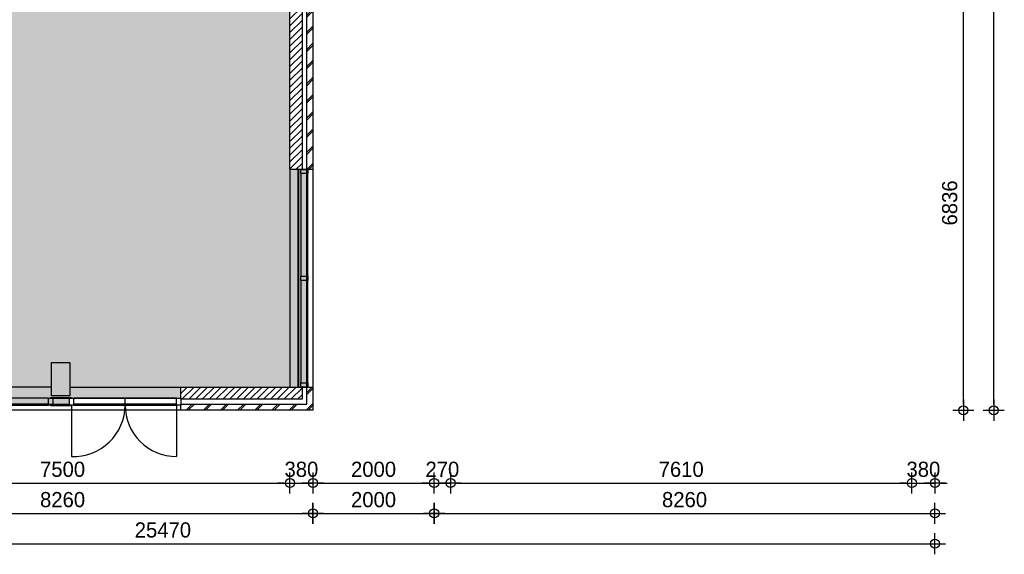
# Model space of a CAD drawing. Header units: millimetres. Extents: x 19739 to 200370, y 9101 to 232948.
# Tile 5 of 39: x 105998 to 122240, y 27171 to 35985. Entities that reach past the tile are written whole.
import ezdxf

# ---------------------------------------------------------------- set-up
doc = ezdxf.new("R2010")
doc.units = ezdxf.units.MM
doc.header["$LTSCALE"] = 100
for name, color, linetype in [('ALG18', 1, 'Continuous'), ('BET25', 2, 'Continuous'), ('HATCH', 1, 'Continuous'), ('INRICHTING', 1, 'Continuous'), ('KOZ18', 1, 'Continuous'), ('KOZ25', 2, 'Continuous'), ('MAAT', 1, 'Continuous'), ('MET18', 1, 'Continuous'), ('MET25', 2, 'Continuous'), ('VVO Gebruiksruimten', 21, 'Continuous')]:
    doc.layers.add(name, color=color, linetype=linetype)
doc.layers.add('HULP', color=7, linetype='Continuous', plot=False)
doc.styles.add('TSFONT', font='tsfont.shx')
doc.dimstyles.new('MS-100', dxfattribs={"dimscale": 100, "dimtxt": 2.5, "dimasz": 1, "dimexe": 2, "dimexo": 3, "dimgap": 1, "dimtad": 1, "dimdec": 0, "dimzin": 1, "dimdsep": 46, "dimtxsty": 'TSFONT', "dimblk": 'CIRKEL', "dimcen": 1, "dimse1": 1, "dimse2": 1, "dimclrd": 1, "dimclre": 1, "dimclrt": 3, "dimadec": 0, "dimazin": 0, "dimtfac": 1.2, "dimtdec": 0, "dimtix": 1, "dimtmove": 2, "dimatfit": 3, "dimldrblk": 'CIRKEL', "dimfxl": 0, "dimtolj": 1, "dimtzin": 1, "dimarcsym": 0})

# ---------------------------------------------------------------- blocks, each defined once
blk = doc.blocks.new('BeganeGrond')
at = {"layer": 'HATCH'}
h = blk.add_hatch(dxfattribs=at)
h.set_pattern_fill('METSELWERK', color=256, style=0)
h.set_pattern_definition([(45, (-4212.69, -8174.43), (-141.4214, 141.4214), []), (45, (-3612.69, -8174.43), (-141.4214, 141.4214), [])])
h.paths.add_polyline_path([(10997, -581), (10897, -581), (10897, -4204), (10911, -4204), (10997, -4204)])
h.paths.add_polyline_path([(10997, -7794), (10897, -7794), (10897, -8074), (8817, -8074), (8817, -8088), (8817, -8174), (10997, -8174)])
h.paths.add_polyline_path([(3117, -8074), (2837, -8074), (2837, -7464), (637, -7464), (637, -8074), (437, -8074), (437, -8123), (437, -8174), (737, -8174), (737, -8074), (737, -7564), (2737, -7564), (2737, -8174), (3117, -8174)])
h.paths.add_polyline_path([(-4113, -24), (-3733, -24), (-3733, 76), (-3733, 2076), (-3733, 2176), (-4113, 2176), (-4113, 4086), (-4213, 4086), (-4213, 2076), (-4113, 2076), (-3833, 2076), (-3833, 76), (-4213, 76), (-4213, -8074), (-4213, -8174), (-433, -8174), (-433, -8074), (-4113, -8074)])
h.paths.add_polyline_path([(3557, -164), (2737, -164), (2737, -1481), (2837, -1481), (2837, -264), (3557, -264)])
h = blk.add_hatch(dxfattribs=at)
h.set_pattern_fill('ANSI31', color=256, scale=25, style=0)
h.set_pattern_definition([(45, (-4052.69, -8014.426), (-56.1266, 56.1266), [])])
h.paths.add_polyline_path([(723, 69), (723, 2053), (637, 2053), (637, 73), (437, 73), (437, -311), (723, -311)])
h.paths.add_polyline_path([(3117, -544), (3127, -544), (3127, -373), (3127, -344), (2917, -344), (2917, -1481), (3117, -1481)])
h.paths.add_polyline_path([(-3533, 1316), (-1843, 1316), (-1843, 1105), (-1743, 1105), (-1743, 1416), (-3533, 1416), (-3533, 2276), (-3533, 2376), (-3833, 2376), (-3833, 4086), (-4033, 4086), (-4033, 2236), (-3833, 2236), (-3673, 2236), (-3673, -164), (-4053, -164), (-4053, -8014), (-433, -8014), (-433, -8009), (-433, -7874), (-3913, -7874), (-3913, -304), (-601, -304), (-601, -204), (-1743, -204), (-1743, 67), (-1843, 67), (-1843, -204), (-3533, -204)])
h.paths.add_polyline_path([(3557, -373), (3127, -373), (3127, -544), (3557, -544)])
h.paths.add_polyline_path([(3557, -344), (3127, -344), (3127, -373), (3557, -373)])
h.paths.add_polyline_path([(2837, -7244), (437, -7244), (437, -8014), (557, -8014), (557, -7384), (2837, -7384)])
h.paths.add_polyline_path([(3117, -7252), (3107, -7252), (2917, -7252), (2917, -7974), (3117, -7974)])
h.paths.add_polyline_path([(10817, -7794), (10797, -7794), (8817, -7794), (8817, -7994), (10817, -7994)])
h.paths.add_polyline_path([(10817, -581), (10617, -581), (10617, -4204), (10817, -4204)])
h = blk.add_hatch(dxfattribs=at)
h.set_pattern_fill('AR-CONC', color=256, style=0)
h.set_pattern_definition([(50, (3557.31, -7939.43), (182.1847, -15.939), [19.05, -209.55]), (355, (3557.31, -7939.43), (-35.2428, 191.0566), [15.24, -167.64]), (100.451, (3572.5, -7940.75), (146.9425, 175.1167), [16.19, -178.09]), (46.1842, (3557.31, -7888.63), (271.079, -42.0423), [28.575, -314.325]), (96.6356, (3579.9, -7892.13), (237.404, 247.4256), [24.285, -267.135]), (351.184, (3557.3, -7888.63), (237.4046, 247.425), [22.86, -251.46]), (21, (3582.71, -7901.33), (151.6149, -102.2655), [19.05, -209.55]), (326, (3582.71, -7901.33), (61.802, 184.188), [15.24, -167.64]), (71.4514, (3595.35, -7909.85), (213.4165, 81.923), [16.19, -178.09]), (37.5, (3557.31, -7939.426), (3.0886, 84.55504), [0, -165.608, 0, -170.18, 0, -168.275]), (7.5, (3557.31, -7939.43), (66.8197, 100.1806), [0, -97.028, 0, -161.798, 0, -64.135]), (327.5, (3500.67, -7939.426), (135.5906, -5.72874), [0, -63.5, 0, -198.12, 0, -262.89]), (317.5, (3475.27, -7939.43), (148.1292, 25.4265), [0, -82.55, 0, -131.572, 0, -186.69])])
h.paths.add_polyline_path([(3937, -164), (3557, -164), (3557, -264), (3557, -581), (3937, -581)])
h.paths.add_polyline_path([(10997, -164), (10617, -164), (10617, -581), (10997, -581)])
h.paths.add_polyline_path([(6987, -7389), (6687, -7389), (6687, -7939), (6987, -7939)])
at = {"layer": 'BET25'}
blk.add_lwpolyline([(6987, -7939), (6687, -7939), (6687, -7389), (6987, -7389)], close=True, dxfattribs=at)
at = {"layer": 'INRICHTING'}
for p, q in [((10747, -4204), (10747, -7794)), ((10757, -4204), (10757, -7794)), ((7898, -8088), (7898, -7974))]:
    blk.add_line(p, q, dxfattribs=at)
at = {"layer": 'KOZ18'}
for p, q in [((10797, -4273), (10797, -5965)), ((10897, -4273), (10897, -5965)), ((10911, -5965), (10911, -4273)), ((10797, -6034), (10797, -7725)), ((10897, -6034), (10897, -7725)), ((10911, -7725), (10911, -6034)), ((6635, -7974), (4955, -7974)), ((6635, -8074), (4955, -8074)), ((4955, -8088), (6635, -8088)), ((8748, -7974), (7048, -7974)), ((7898, -8074), (7048, -8074)), ((7048, -8088), (8748, -8088)), ((8748, -8074), (7898, -8074))]:
    blk.add_line(p, q, dxfattribs=at)
at = {"layer": 'KOZ25'}
for points in [[(10797, -4204), (10911, -4204), (10911, -4273), (10797, -4273)], [(10797, -5965), (10911, -5965), (10911, -6034), (10797, -6034)], [(10797, -7725), (10911, -7725), (10911, -7794), (10797, -7794)], [(6704, -7974), (6704, -8088), (6635, -8088), (6635, -7974)], [(7014, -7969), (6670, -7969), (6670, -7974), (7014, -7974)], [(7014, -8089), (6670, -8089), (6670, -8094), (7014, -8094)], [(7048, -7974), (7048, -8088), (6979, -8088), (6979, -7974)], [(8817, -7974), (8817, -8088), (8748, -8088), (8748, -7974)]]:
    blk.add_lwpolyline(points, close=True, dxfattribs=at)
at = {"layer": 'MET18'}
for p, q in [((10617, -4204), (10617, -7794)), ((10997, -4204), (10997, -7794)), ((6687, -7794), (3117, -7794)), ((6987, -7794), (8817, -7794)), ((8817, -8174), (3067, -8174))]:
    blk.add_line(p, q, dxfattribs=at)
for points in [[(10897, -4204), (10897, -581), (10997, -581), (10997, -4204)], [(8817, -8074), (10897, -8074), (10897, -7794), (10997, -7794), (10997, -8174), (8817, -8174)]]:
    blk.add_lwpolyline(points, close=True, dxfattribs=at)
at = {"layer": 'MET25'}
for points in [[(10617, -4204), (10617, -581), (10817, -581), (10817, -4204)], [(10817, -7794), (10817, -7994), (8817, -7994), (8817, -7794)]]:
    blk.add_lwpolyline(points, close=True, dxfattribs=at)
blk = doc.blocks.new('CIRKEL')
for p, q in [((0, -1.75), (0, 1.75)), ((-1.75, 0), (1.75, 0))]:
    blk.add_line(p, q)
blk.add_circle((0, 0), 0.75)
blk = doc.blocks.new('*D254')
at = {"layer": 'Defpoints', "color": 0}
for p in [(95625, 29546), (121095, 28646), (121095, 27346)]:
    blk.add_point(p, dxfattribs=at)
at = {"layer": 'MAAT', "color": 1, "lineweight": -2}
blk.add_line((95725, 27346), (120995, 27346), dxfattribs=at)
at = {"layer": 'MAAT', "color": 1, "lineweight": -2, "xscale": 100, "yscale": 100, "zscale": 100, "rotation": 180}
blk.add_blockref('CIRKEL', (95625, 27346), dxfattribs=at)
at = {"layer": 'MAAT', "color": 1, "lineweight": -2, "xscale": 100, "yscale": 100, "zscale": 100}
blk.add_blockref('CIRKEL', (121095, 27346), dxfattribs=at)
at = {"layer": 'MAAT', "color": 3, "insert": (108360, 27571), "char_height": 250, "attachment_point": 5, "style": 'TSFONT'}
blk.add_mtext('\\A1;25470', dxfattribs=at)
blk = doc.blocks.new('*D257')
at = {"layer": 'Defpoints', "color": 0}
for p in [(110835, 28346), (102575, 28046), (110835, 27846)]:
    blk.add_point(p, dxfattribs=at)
at = {"layer": 'MAAT', "color": 1, "lineweight": -2}
blk.add_line((102675, 27846), (110735, 27846), dxfattribs=at)
at = {"layer": 'MAAT', "color": 1, "lineweight": -2, "xscale": 100, "yscale": 100, "zscale": 100, "rotation": 180}
blk.add_blockref('CIRKEL', (102575, 27846), dxfattribs=at)
at = {"layer": 'MAAT', "color": 1, "lineweight": -2, "xscale": 100, "yscale": 100, "zscale": 100}
blk.add_blockref('CIRKEL', (110835, 27846), dxfattribs=at)
at = {"layer": 'MAAT', "color": 3, "insert": (106705, 28071), "char_height": 250, "attachment_point": 5, "style": 'TSFONT'}
blk.add_mtext('\\A1;8260', dxfattribs=at)
blk = doc.blocks.new('*D258')
at = {"layer": 'Defpoints', "color": 0}
for p in [(110835, 28346), (112835, 28346), (112835, 27846)]:
    blk.add_point(p, dxfattribs=at)
at = {"layer": 'MAAT', "color": 1, "lineweight": -2}
blk.add_line((110935, 27846), (112735, 27846), dxfattribs=at)
at = {"layer": 'MAAT', "color": 1, "lineweight": -2, "xscale": 100, "yscale": 100, "zscale": 100, "rotation": 180}
blk.add_blockref('CIRKEL', (110835, 27846), dxfattribs=at)
at = {"layer": 'MAAT', "color": 1, "lineweight": -2, "xscale": 100, "yscale": 100, "zscale": 100}
blk.add_blockref('CIRKEL', (112835, 27846), dxfattribs=at)
at = {"layer": 'MAAT', "color": 3, "insert": (111835, 28071), "char_height": 250, "attachment_point": 5, "style": 'TSFONT'}
blk.add_mtext('\\A1;2000', dxfattribs=at)
blk = doc.blocks.new('*D259')
at = {"layer": 'Defpoints', "color": 0}
for p in [(112835, 28346), (121095, 28346), (121095, 27846)]:
    blk.add_point(p, dxfattribs=at)
at = {"layer": 'MAAT', "color": 1, "lineweight": -2}
blk.add_line((112935, 27846), (120995, 27846), dxfattribs=at)
at = {"layer": 'MAAT', "color": 1, "lineweight": -2, "xscale": 100, "yscale": 100, "zscale": 100, "rotation": 180}
blk.add_blockref('CIRKEL', (112835, 27846), dxfattribs=at)
at = {"layer": 'MAAT', "color": 1, "lineweight": -2, "xscale": 100, "yscale": 100, "zscale": 100}
blk.add_blockref('CIRKEL', (121095, 27846), dxfattribs=at)
at = {"layer": 'MAAT', "color": 3, "insert": (116965, 28071), "char_height": 250, "attachment_point": 5, "style": 'TSFONT'}
blk.add_mtext('\\A1;8260', dxfattribs=at)
blk = doc.blocks.new('*D263')
at = {"layer": 'Defpoints', "color": 0}
for p in [(102955, 28346), (110455, 28346), (110455, 28346)]:
    blk.add_point(p, dxfattribs=at)
at = {"layer": 'MAAT', "color": 1, "lineweight": -2}
blk.add_line((103055, 28346), (110355, 28346), dxfattribs=at)
at = {"layer": 'MAAT', "color": 1, "lineweight": -2, "xscale": 100, "yscale": 100, "zscale": 100, "rotation": 180}
blk.add_blockref('CIRKEL', (102955, 28346), dxfattribs=at)
at = {"layer": 'MAAT', "color": 1, "lineweight": -2, "xscale": 100, "yscale": 100, "zscale": 100}
blk.add_blockref('CIRKEL', (110455, 28346), dxfattribs=at)
at = {"layer": 'MAAT', "color": 3, "insert": (106705, 28571), "char_height": 250, "attachment_point": 5, "style": 'TSFONT'}
blk.add_mtext('\\A1;7500', dxfattribs=at)
blk = doc.blocks.new('*D264')
at = {"layer": 'Defpoints', "color": 0}
for p in [(110455, 28346), (110835, 28346), (110835, 28346)]:
    blk.add_point(p, dxfattribs=at)
at = {"layer": 'MAAT', "color": 1, "lineweight": -2}
for p, q in [((110355, 28346), (110255, 28346)), ((110455, 28346), (110835, 28346)), ((110935, 28346), (111035, 28346))]:
    blk.add_line(p, q, dxfattribs=at)
at = {"layer": 'MAAT', "color": 1, "lineweight": -2, "xscale": 100, "yscale": 100, "zscale": 100}
blk.add_blockref('CIRKEL', (110455, 28346), dxfattribs=at)
at = {"layer": 'MAAT', "color": 1, "lineweight": -2, "xscale": 100, "yscale": 100, "zscale": 100, "rotation": 180}
blk.add_blockref('CIRKEL', (110835, 28346), dxfattribs=at)
at = {"layer": 'MAAT', "color": 3, "insert": (110645, 28571), "char_height": 250, "attachment_point": 5, "style": 'TSFONT'}
blk.add_mtext('\\A1;380', dxfattribs=at)
blk = doc.blocks.new('*D265')
at = {"layer": 'Defpoints', "color": 0}
for p in [(110835, 28346), (112835, 28346), (112835, 28346)]:
    blk.add_point(p, dxfattribs=at)
at = {"layer": 'MAAT', "color": 1, "lineweight": -2}
blk.add_line((110935, 28346), (112735, 28346), dxfattribs=at)
at = {"layer": 'MAAT', "color": 1, "lineweight": -2, "xscale": 100, "yscale": 100, "zscale": 100, "rotation": 180}
blk.add_blockref('CIRKEL', (110835, 28346), dxfattribs=at)
at = {"layer": 'MAAT', "color": 1, "lineweight": -2, "xscale": 100, "yscale": 100, "zscale": 100}
blk.add_blockref('CIRKEL', (112835, 28346), dxfattribs=at)
at = {"layer": 'MAAT', "color": 3, "insert": (111835, 28571), "char_height": 250, "attachment_point": 5, "style": 'TSFONT'}
blk.add_mtext('\\A1;2000', dxfattribs=at)
blk = doc.blocks.new('*D266')
at = {"layer": 'Defpoints', "color": 0}
for p in [(112835, 28346), (113105, 28346), (113105, 28346)]:
    blk.add_point(p, dxfattribs=at)
at = {"layer": 'MAAT', "color": 1, "lineweight": -2}
for p, q in [((112735, 28346), (112635, 28346)), ((112835, 28346), (113105, 28346)), ((113205, 28346), (113305, 28346))]:
    blk.add_line(p, q, dxfattribs=at)
at = {"layer": 'MAAT', "color": 1, "lineweight": -2, "xscale": 100, "yscale": 100, "zscale": 100}
blk.add_blockref('CIRKEL', (112835, 28346), dxfattribs=at)
at = {"layer": 'MAAT', "color": 1, "lineweight": -2, "xscale": 100, "yscale": 100, "zscale": 100, "rotation": 180}
blk.add_blockref('CIRKEL', (113105, 28346), dxfattribs=at)
at = {"layer": 'MAAT', "color": 3, "insert": (112970, 28571), "char_height": 250, "attachment_point": 5, "style": 'TSFONT'}
blk.add_mtext('\\A1;270', dxfattribs=at)
blk = doc.blocks.new('*D267')
at = {"layer": 'Defpoints', "color": 0}
for p in [(113105, 28346), (120715, 28346), (120715, 28346)]:
    blk.add_point(p, dxfattribs=at)
at = {"layer": 'MAAT', "color": 1, "lineweight": -2}
blk.add_line((113205, 28346), (120615, 28346), dxfattribs=at)
at = {"layer": 'MAAT', "color": 1, "lineweight": -2, "xscale": 100, "yscale": 100, "zscale": 100, "rotation": 180}
blk.add_blockref('CIRKEL', (113105, 28346), dxfattribs=at)
at = {"layer": 'MAAT', "color": 1, "lineweight": -2, "xscale": 100, "yscale": 100, "zscale": 100}
blk.add_blockref('CIRKEL', (120715, 28346), dxfattribs=at)
at = {"layer": 'MAAT', "color": 3, "insert": (116910, 28571), "char_height": 250, "attachment_point": 5, "style": 'TSFONT'}
blk.add_mtext('\\A1;7610', dxfattribs=at)
blk = doc.blocks.new('*D268')
at = {"layer": 'Defpoints', "color": 0}
for p in [(120715, 28346), (121095, 28346), (121095, 28346)]:
    blk.add_point(p, dxfattribs=at)
at = {"layer": 'MAAT', "color": 1, "lineweight": -2}
for p, q in [((120615, 28346), (120515, 28346)), ((120715, 28346), (121095, 28346)), ((121195, 28346), (121295, 28346))]:
    blk.add_line(p, q, dxfattribs=at)
at = {"layer": 'MAAT', "color": 1, "lineweight": -2, "xscale": 100, "yscale": 100, "zscale": 100}
blk.add_blockref('CIRKEL', (120715, 28346), dxfattribs=at)
at = {"layer": 'MAAT', "color": 1, "lineweight": -2, "xscale": 100, "yscale": 100, "zscale": 100, "rotation": 180}
blk.add_blockref('CIRKEL', (121095, 28346), dxfattribs=at)
at = {"layer": 'MAAT', "color": 3, "insert": (120905, 28571), "char_height": 250, "attachment_point": 5, "style": 'TSFONT'}
blk.add_mtext('\\A1;380', dxfattribs=at)
blk = doc.blocks.new('*D269')
at = {"layer": 'Defpoints', "color": 0}
for p in [(112835, 36382), (121565, 36382), (110835, 29546)]:
    blk.add_point(p, dxfattribs=at)
at = {"layer": 'MAAT', "color": 1, "lineweight": -2}
blk.add_line((121565, 29646), (121565, 36282), dxfattribs=at)
at = {"layer": 'MAAT', "color": 1, "lineweight": -2, "xscale": 100, "yscale": 100, "zscale": 100}
for p, rotation in [((121565, 36382), 90), ((121565, 29546), 270)]:
    blk.add_blockref('CIRKEL', p, dxfattribs=dict(at, rotation=rotation))
at = {"layer": 'MAAT', "color": 3, "insert": (121340, 32964), "char_height": 250, "attachment_point": 5, "rotation": 90, "style": 'TSFONT'}
blk.add_mtext('\\A1;6836', dxfattribs=at)
blk = doc.blocks.new('*D272')
at = {"layer": 'Defpoints', "color": 0}
for p in [(116765, 51562), (122065, 51562), (110835, 29546)]:
    blk.add_point(p, dxfattribs=at)
at = {"layer": 'MAAT', "color": 1, "lineweight": -2}
blk.add_line((122065, 29646), (122065, 51462), dxfattribs=at)
at = {"layer": 'MAAT', "color": 1, "lineweight": -2, "xscale": 100, "yscale": 100, "zscale": 100}
for p, rotation in [((122065, 51562), 90), ((122065, 29546), 270)]:
    blk.add_blockref('CIRKEL', p, dxfattribs=dict(at, rotation=rotation))
at = {"layer": 'MAAT', "color": 3, "insert": (121840, 40554), "char_height": 250, "attachment_point": 5, "rotation": 90, "style": 'TSFONT'}
blk.add_mtext('\\A1;22016', dxfattribs=at)

msp = doc.modelspace()

# ---------------------------------------------------------------- hatches: boundary and pattern name
at = {"layer": 'VVO Gebruiksruimten'}
msp.add_hatch(color=256, dxfattribs=at).paths.add_polyline_path([(96305.1, 37473.1), (96305.1, 37416.1), (95925.1, 37416.1), (95925.1, 29846.1), (99405.1, 29846.1), (99405.1, 29646.1), (100275.1, 29646.1), (100275.1, 30476.1), (102955.1, 30476.1), (102955.1, 29646.1), (106817.1, 29646.1), (106817.1, 29746.1), (108655.1, 29746.1), (108655.1, 29926.1), (110735.1, 29926.1), (110735.1, 33516.1), (110455.1, 33516.1), (110455.1, 37347.6), (103775.1, 37347.6), (102965.1, 37347.6), (102575.1, 37347.6), (102565.1, 37409.1), (102565.1, 37556.1), (102565.1, 37482.6), (100475.1, 37482.6), (100475.1, 37466.1), (99237.1, 37466.1), (98045.1, 37466.1), (98045.1, 37473.1)])

# ---------------------------------------------------------------- linework, layer by layer
at = {"layer": 'HULP'}
msp.add_lwpolyline([(102955.1, 29646.1), (106817.1, 29646.1), (106817.1, 29646.1), (106817.1, 29646.1), (106817.1, 29746.1), (108655.1, 29746.1), (108655.1, 29926.1), (110735.1, 29926.1), (110735.1, 33516.1), (110455.1, 33516.1), (110455.1, 37347.6), (103775.1, 37347.6)], dxfattribs=at)
at = {"layer": 'INRICHTING'}
for p, q in [((106851.6, 29626.9), (106851.6, 28782.1)), ((108586.1, 29632.1), (108586.1, 28782.1))]:
    msp.add_line(p, q, dxfattribs=at)
for centre, start, end in [((106886.1, 29632.1), 267.67383, 0), ((108586.1, 29632.1), 180, 270)]:
    msp.add_arc(centre, 850, start, end, dxfattribs=at)

# ---------------------------------------------------------------- block references
at = {"layer": 'ALG18'}
msp.add_blockref('BeganeGrond', (99837.7, 37720.5), dxfattribs=at)

# ---------------------------------------------------------------- dimensions: what is measured, and where the dimension line sits
at = {"layer": 'MAAT'}
for base, p2, picture, middle in [((122065.1, 51562.1), (116765.1, 51562.1), '*D272', (121840.1, 40554.1)), ((121565.1, 36382.1), (112835.1, 36382.1), '*D269', (121340.1, 32964.1))]:
    dim = msp.add_linear_dim(base=base, p1=(110835.1, 29546.1), p2=p2, angle=90, dimstyle='MS-100', dxfattribs=at)
    dim.commit()
    dim.dimension.update_dxf_attribs({"geometry": picture, "text_midpoint": middle})
for base, p1, p2, picture, middle in [((121095.1, 27346.1), (95625.1, 29546.1), (121095.1, 28646.1), '*D254', (108360.1, 27571.1)), ((110455.1, 28346.1), (102955.1, 28346.1), (110455.1, 28346.1), '*D263', (106705.1, 28571.1)), ((110835.1, 28346.1), (110455.1, 28346.1), (110835.1, 28346.1), '*D264', (110645.1, 28571.1)), ((112835.1, 28346.1), (110835.1, 28346.1), (112835.1, 28346.1), '*D265', (111835.1, 28571.1)), ((113105.1, 28346.1), (112835.1, 28346.1), (113105.1, 28346.1), '*D266', (112970.1, 28571.1)), ((120715.1, 28346.1), (113105.1, 28346.1), (120715.1, 28346.1), '*D267', (116910.1, 28571.1)), ((121095.1, 28346.1), (120715.1, 28346.1), (121095.1, 28346.1), '*D268', (120905.1, 28571.1)), ((110835.1, 27846.1), (102575.1, 28046.1), (110835.1, 28346.1), '*D257', (106705.1, 28071.1)), ((112835.1, 27846.1), (110835.1, 28346.1), (112835.1, 28346.1), '*D258', (111835.1, 28071.1)), ((121095.1, 27846.1), (112835.1, 28346.1), (121095.1, 28346.1), '*D259', (116965.1, 28071.1))]:
    dim = msp.add_linear_dim(base=base, p1=p1, p2=p2, dimstyle='MS-100', dxfattribs=at)
    dim.commit()
    dim.dimension.update_dxf_attribs({"geometry": picture, "text_midpoint": middle})

doc.saveas('drawing.dxf')
